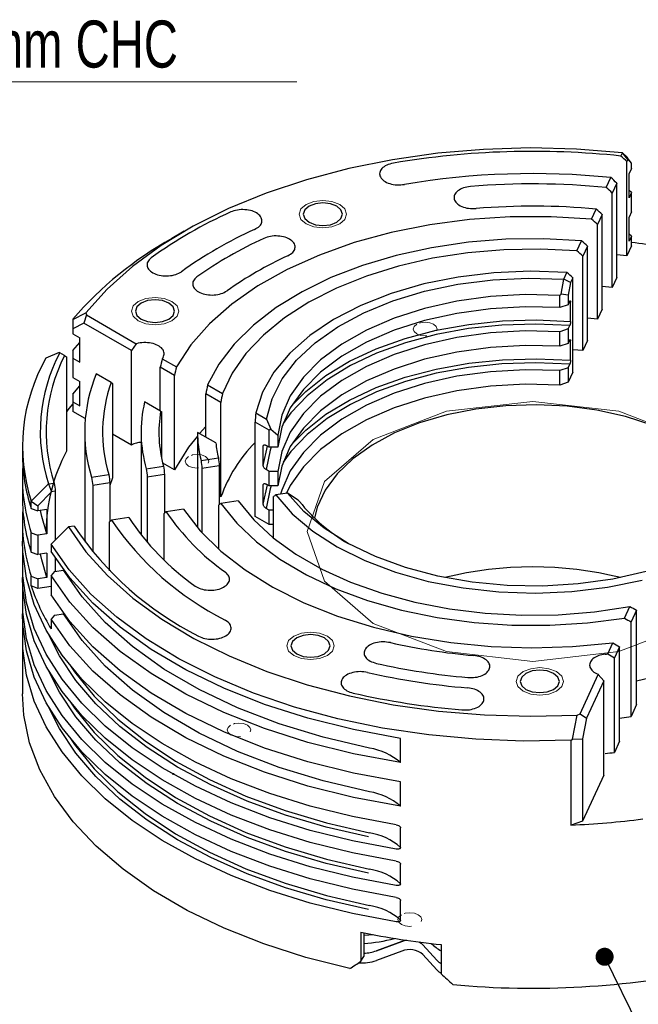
# Model space of a CAD drawing. Header units: millimetres. Extents: x 15 to 415, y 5 to 292.
# Tile 8 of 23: x 123 to 158, y 113 to 168. Entities that reach past the tile are written whole.
import ezdxf

# ---------------------------------------------------------------- set-up
doc = ezdxf.new("R2010")
doc.units = ezdxf.units.MM
doc.linetypes.add('HIDDEN', pattern=[1.905, 1.27, -0.635])
doc.styles.add('SLDTEXTSTYLE0', font='TXT', dxfattribs={"width": 0.75})
doc.dimstyles.new('SLDDIMSTYLE0', dxfattribs={"dimtxt": 0.18, "dimasz": 1.016, "dimexe": 0, "dimexo": 0.0625, "dimgap": 0, "dimtad": 0, "dimtih": 1, "dimtoh": 1, "dimdec": 0, "dimrnd": 1e-09, "dimzin": 0, "dimdsep": 46, "dimtxsty": 'Standard', "dimblk1": 'DOT', "dimblk2": 'DOT', "dimsah": 1, "dimcen": 0.09, "dimadec": 0, "dimazin": 0, "dimtfac": 1.016, "dimtdec": 0, "dimtofl": 0, "dimtmove": 0, "dimatfit": 3, "dimldrblk": 'DOT', "dimfxl": 1, "dimfrac": 2, "dimtolj": 1, "dimtzin": 0, "dimarcsym": 0})

# ---------------------------------------------------------------- blocks, each defined once
blk = doc.blocks.new('_Dot')
at = {"color": 0, "linetype": 'ByBlock', "lineweight": -2}
blk.add_line((-0.5, 0), (-1, 0), dxfattribs=at)
at = {"color": 0, "linetype": 'ByBlock', "const_width": 0.5}
blk.add_lwpolyline([(-0.25, 0, 1), (0.25, 0, 1)], format="xyb", close=True, dxfattribs=at)
blk = doc.blocks.new('SW_NOTE_0_4')
at = {"color": 0, "linetype": 'Continuous', "lineweight": 0}
blk.add_line((24.525, 0), (0, 0), dxfattribs=at)
at = {"color": 0, "linetype": 'Continuous', "lineweight": 0, "insert": (0.445, 3.442), "char_height": 2.6458, "attachment_point": 1, "style": 'SLDTEXTSTYLE0'}
blk.add_mtext('M4x6mm CHC', dxfattribs=at)

msp = doc.modelspace()

# ---------------------------------------------------------------- linework, layer by layer
at = {"color": 7, "linetype": 'Continuous', "lineweight": 25}
for p, q in [((157.2433, 160.6378), (157.329, 160.8223)), ((157.329, 160.8223), (157.3274, 160.8245)), ((157.3274, 160.8245), (157.5875, 160.5669)), ((157.627, 160.4488), (157.329, 160.8223)), ((157.627, 160.4488), (157.5716, 160.3294)), ((157.5875, 160.5669), (157.5921, 160.5613)), ((157.8362, 160.2414), (157.5921, 160.5613)), ((157.8362, 160.2414), (157.627, 160.4488)), ((157.5716, 155.0213), (157.5716, 160.3294)), ((157.8362, 159.9466), (157.7013, 159.656)), ((157.8362, 159.9466), (157.8362, 160.2414)), ((156.4208, 158.8661), (156.6806, 159.4258)), ((157.7013, 158.295), (157.7013, 159.656)), ((157.0094, 159.1186), (156.7499, 158.5596)), ((157.0094, 153.8104), (157.0094, 159.1186)), ((156.7499, 153.2514), (156.7499, 158.5596)), ((157.8362, 158.5855), (157.7013, 158.7024)), ((157.8362, 158.5855), (157.7013, 158.295)), ((157.8362, 157.4967), (157.8362, 158.5855)), ((155.5974, 157.0926), (155.8575, 157.6529)), ((156.1874, 157.3479), (155.9276, 156.7883)), ((156.1874, 152.0397), (156.1874, 157.3479)), ((157.8362, 157.4967), (157.7013, 157.2061)), ((157.7013, 155.845), (157.7013, 157.2061)), ((155.9276, 151.4802), (155.9276, 156.7883)), ((132.7103, 156.4092), (132.0028, 156.0004)), ((157.8362, 156.1356), (157.7013, 156.2525)), ((157.8362, 156.1356), (157.7013, 155.845)), ((157.8362, 155.5912), (157.8362, 156.1356)), ((154.7726, 155.316), (155.0332, 155.8775)), ((155.3644, 155.5753), (155.1043, 155.015)), ((155.3644, 150.2671), (155.3644, 155.5753)), ((157.8362, 155.5912), (157.5716, 155.0213)), ((155.1043, 149.7068), (155.1043, 155.015)), ((157.5716, 155.0213), (157.0094, 155.0817)), ((154.0327, 153.7225), (154.207, 154.0979)), ((157.0094, 153.8104), (156.7499, 153.2514)), ((153.8807, 152.8755), (154.0377, 153.7128)), ((154.0377, 153.7128), (154.0327, 153.7225)), ((154.4136, 153.5272), (154.0377, 153.7128)), ((154.4136, 153.5272), (154.2787, 152.8158)), ((154.5401, 153.7998), (154.4136, 153.5272)), ((154.5401, 148.4916), (154.5401, 153.7998)), ((156.7499, 153.2514), (156.1874, 153.3085)), ((153.8024, 152.8058), (153.8807, 152.8755)), ((153.8024, 152.1252), (153.8024, 152.8058)), ((154.2787, 152.8158), (153.8807, 152.8755)), ((154.2787, 152.8158), (154.2787, 152.284)), ((154.2787, 152.284), (153.8024, 152.1252)), ((154.2787, 152.284), (154.3663, 152.4727)), ((154.4098, 151.3414), (154.4098, 152.4302)), ((126.4516, 151.4601), (127.1718, 151.8257)), ((127.2101, 151.7056), (127.066, 151.2445)), ((127.1718, 151.8257), (127.2101, 151.7056)), ((127.2101, 151.7056), (130.0123, 150.0883)), ((156.1874, 152.0397), (155.9276, 151.4802)), ((126.4516, 151.4806), (126.4516, 151.4601)), ((126.4516, 151.4601), (126.4516, 150.9318)), ((127.066, 151.2445), (126.4516, 150.9318)), ((129.738, 149.7024), (127.066, 151.2445)), ((154.2787, 150.9229), (154.3663, 151.1117)), ((155.9276, 151.4802), (155.3644, 151.5329)), ((126.4516, 150.9318), (126.4516, 150.6464)), ((126.4516, 150.6464), (126.8459, 150.4188)), ((154.2787, 150.9229), (153.8024, 150.7642)), ((153.8024, 149.9475), (153.8024, 150.7642)), ((154.2787, 150.9229), (154.2787, 150.1062)), ((126.4516, 149.7112), (126.8459, 150.1663)), ((126.8459, 149.0577), (126.8459, 150.4188)), ((130.0123, 150.0883), (129.738, 149.7024)), ((154.2787, 150.1062), (153.8024, 149.9475)), ((154.2787, 150.1062), (154.3663, 150.295)), ((154.4098, 149.1637), (154.4098, 150.2525)), ((155.3644, 150.2671), (155.1043, 149.7068)), ((125.6743, 149.5992), (124.9404, 149.2759)), ((125.7143, 149.5761), (125.6743, 149.5992)), ((125.9838, 149.4206), (125.7143, 149.5761)), ((126.4516, 149.7112), (126.4516, 149.2853)), ((129.738, 144.3942), (129.738, 149.7024)), ((155.1043, 149.7068), (154.5401, 149.7537)), ((126.09, 149.3592), (126.09, 144.051)), ((126.4516, 149.2853), (126.8459, 149.0577)), ((126.4516, 149.2853), (126.4516, 148.1964)), ((131.4745, 149.2445), (132.2662, 148.7875)), ((154.2787, 148.7452), (154.3663, 148.9339)), ((128.6037, 147.9085), (127.7631, 148.3937)), ((132.1554, 148.3072), (131.3565, 148.7682)), ((131.3565, 146.3198), (131.3565, 148.7682)), ((132.1554, 142.999), (132.1554, 148.3072)), ((154.2787, 148.7452), (153.8024, 148.5865)), ((153.8024, 147.7698), (153.8024, 148.5865)), ((154.2787, 148.7452), (154.2787, 147.9285)), ((154.5401, 148.4916), (154.2787, 147.9285)), ((126.4516, 148.1964), (126.8459, 147.9688)), ((126.8459, 146.6078), (126.8459, 147.9688)), ((128.6863, 147.8608), (128.6863, 142.5526)), ((134.0195, 147.7756), (134.8519, 147.2952)), ((154.2787, 147.9285), (153.8024, 147.7698)), ((126.4516, 147.2613), (126.8459, 147.7163)), ((126.4516, 147.2613), (126.4516, 146.8354)), ((134.772, 146.797), (133.9281, 147.2841)), ((133.9281, 144.8356), (133.9281, 147.2841)), ((126.4516, 146.8354), (126.8459, 146.6078)), ((126.4516, 146.8354), (126.4516, 146.291)), ((131.3837, 146.3041), (130.4821, 146.8244)), ((134.772, 141.4889), (134.772, 146.797)), ((127.152, 145.8867), (126.4516, 146.291)), ((131.4297, 146.2774), (131.4297, 143.6991)), ((136.7308, 146.2108), (137.3383, 145.8602)), ((137.4805, 145.2338), (136.6852, 145.6928)), ((136.6852, 140.3847), (136.6852, 145.6928)), ((137.3383, 145.8602), (137.5694, 145.2851)), ((127.1173, 145.1243), (127.1173, 139.5439)), ((129.7379, 144.3942), (128.6863, 145.0012)), ((130.284, 145.1243), (130.284, 139.5439)), ((133.4507, 145.1111), (133.4507, 139.7626)), ((134.4818, 144.516), (133.4507, 145.1111)), ((133.9281, 145.4314), (133.5695, 145.0425)), ((137.5694, 145.2851), (137.4805, 145.2338)), ((137.4805, 144.2811), (137.4805, 145.2338)), ((137.5694, 145.2851), (137.9659, 144.9616)), ((137.9659, 144.9616), (137.9659, 144.2811)), ((123.6173, 144.3077), (123.6173, 143.8994)), ((137.1498, 143.247), (137.1498, 144.3358)), ((137.1498, 143.247), (137.3918, 144.3322)), ((137.4805, 144.2811), (137.3072, 144.3811)), ((137.9659, 144.2811), (137.4805, 144.2811)), ((132.1554, 142.999), (131.5039, 143.375)), ((133.6524, 143.5376), (134.6252, 143.6881)), ((130.5762, 143.0619), (131.547, 143.212)), ((131.6025, 142.7492), (130.6331, 142.5993)), ((131.6025, 142.7492), (131.6025, 140.5715)), ((134.6751, 143.2244), (133.7043, 143.0743)), ((133.7043, 143.0743), (133.7043, 139.4755)), ((134.6751, 143.2244), (134.6751, 141.047)), ((137.4805, 142.92), (137.3072, 143.02)), ((137.4805, 142.1034), (137.4805, 142.92)), ((137.9659, 142.92), (137.4805, 142.92)), ((137.9659, 142.92), (137.9659, 142.1034)), ((123.6173, 142.5383), (123.6173, 141.4494)), ((124.1122, 141.2468), (125.0809, 142.2136)), ((125.0809, 142.2136), (125.0847, 142.2127)), ((125.0847, 142.2127), (125.4043, 142.2621)), ((125.0847, 142.2127), (125.2601, 141.7684)), ((127.5044, 142.5869), (128.474, 142.7368)), ((128.5336, 142.2746), (127.565, 142.1249)), ((128.6863, 142.5526), (128.5336, 142.1214)), ((128.5336, 142.2746), (128.5336, 140.0968)), ((130.6331, 142.5993), (130.6331, 138.928)), ((137.4805, 142.1034), (137.3072, 142.2034)), ((125.2601, 141.7684), (124.4795, 140.9897)), ((125.467, 141.8004), (125.2601, 141.7684)), ((125.467, 141.8004), (125.467, 139.0605)), ((127.565, 142.1249), (127.565, 138.3917)), ((137.1498, 141.0693), (137.1498, 142.1581)), ((137.1498, 141.0693), (137.3918, 142.1545)), ((137.9659, 142.1034), (137.4805, 142.1034)), ((138.5078, 141.6993), (137.8574, 141.5987)), ((138.5117, 141.6984), (138.5078, 141.6993)), ((139.1033, 141.2956), (138.5117, 141.6984)), ((124.1131, 141.239), (124.1122, 141.2468)), ((124.1131, 141.239), (124.4795, 140.9897)), ((124.1131, 140.8358), (124.1131, 141.239)), ((134.772, 141.4889), (134.6751, 141.5448)), ((135.7467, 141.2723), (134.774, 141.1219)), ((137.7296, 139.1767), (137.7296, 141.5059)), ((139.1816, 141.2259), (139.1033, 141.2956)), ((124.1131, 140.8358), (124.4795, 140.695)), ((124.4795, 140.9897), (124.4795, 140.695)), ((124.983, 140.7728), (124.4795, 140.695)), ((124.983, 140.7728), (124.983, 139.4117)), ((131.5821, 137.9283), (131.5821, 140.5552)), ((132.6686, 140.7963), (131.6977, 140.6462)), ((134.6533, 138.5399), (134.6533, 141.0302)), ((137.4805, 140.7423), (137.3072, 140.8423)), ((137.4805, 139.9256), (137.4805, 140.7423)), ((137.7296, 140.7423), (137.4805, 140.7423)), ((123.6173, 140.0884), (123.6173, 138.9995)), ((128.514, 137.3362), (128.514, 140.0808)), ((129.5956, 140.3211), (128.6259, 140.1711)), ((137.4805, 139.9256), (136.6852, 140.3847)), ((124.1131, 139.4748), (124.4795, 139.3339)), ((124.1131, 138.3859), (124.1131, 139.4748)), ((126.2037, 139.795), (125.2347, 138.8289)), ((126.2062, 139.7969), (126.2037, 139.795)), ((126.5259, 139.8464), (126.2062, 139.7969)), ((137.7296, 139.9256), (137.4805, 139.9256)), ((124.983, 139.4117), (124.4795, 139.3339)), ((124.4795, 139.3339), (124.4795, 138.245)), ((124.1131, 138.3859), (124.4795, 138.245)), ((124.983, 138.3229), (124.4795, 138.245)), ((124.983, 138.3229), (124.983, 136.9618)), ((125.2347, 138.8289), (125.2332, 138.8263)), ((125.2332, 138.8263), (125.2332, 138.4231)), ((125.467, 138.0527), (125.467, 137.2957)), ((123.6173, 137.6385), (123.6173, 136.9579)), ((125.4285, 137.2898), (125.2332, 137.062)), ((125.4285, 137.2898), (125.932, 137.3676)), ((125.932, 137.3676), (125.932, 137.3864)), ((124.1131, 136.4804), (124.1131, 137.0248)), ((124.1131, 137.0248), (124.4795, 136.884)), ((124.983, 136.9618), (124.4795, 136.884)), ((124.4795, 136.884), (124.4795, 136.3395)), ((125.2332, 137.062), (125.2332, 135.9732)), ((124.4795, 136.3395), (124.1131, 136.4804)), ((125.2332, 136.4561), (124.4795, 136.3395)), ((123.6173, 135.5968), (123.6173, 134.9163)), ((157.4379, 134.6697), (157.7426, 135.3259)), ((158.1216, 135.1267), (157.8127, 134.4615)), ((158.1216, 129.8186), (158.1216, 135.1267)), ((125.4285, 134.8399), (125.2332, 134.6121)), ((125.2332, 134.6121), (125.2332, 134.0677)), ((125.4285, 134.8399), (125.932, 134.9177)), ((125.932, 134.9177), (125.932, 134.9365)), ((157.8127, 129.1533), (157.8127, 134.4615)), ((123.6173, 133.5552), (123.6173, 130.4248)), ((156.5064, 132.6632), (156.7962, 133.2874)), ((157.1639, 133.0638), (156.8715, 132.434)), ((157.1639, 127.7557), (157.1639, 133.0638)), ((156.8715, 127.1259), (156.8715, 132.434)), ((154.9455, 129.3012), (155.9712, 131.5105)), ((156.279, 131.158), (155.301, 129.0514)), ((155.9712, 131.5105), (156.279, 131.158)), ((156.279, 125.8498), (156.279, 131.158)), ((158.1216, 131.1531), (158.8219, 131.327)), ((158.1216, 129.8186), (157.8127, 129.1533)), ((154.5162, 127.8683), (154.7845, 129.222)), ((154.7845, 129.222), (154.9455, 129.3012)), ((154.9455, 129.3012), (155.301, 129.0514)), ((155.301, 129.0514), (155.0761, 127.8997)), ((157.1639, 129.0456), (157.8127, 129.1533)), ((144.8645, 126.5572), (144.8645, 127.9183)), ((154.437, 127.8096), (154.5162, 127.8683)), ((154.437, 123.0458), (154.437, 127.8096)), ((154.5162, 127.8683), (155.0761, 127.8997)), ((155.0761, 127.8997), (155.0761, 123.2588)), ((157.1639, 127.7557), (156.8715, 127.1259)), ((156.279, 125.8498), (155.0761, 123.2588)), ((144.8645, 124.1073), (144.8645, 125.4684)), ((144.8645, 121.7935), (144.8645, 122.8823)), ((155.0761, 123.2588), (154.437, 123.0458)), ((144.8645, 119.7519), (144.8645, 120.8407)), ((144.8645, 117.7103), (144.8645, 118.7991)), ((142.6353, 117.023), (142.6353, 115.3897)), ((142.8036, 116.9886), (142.8036, 115.6614)), ((143.3563, 116.8805), (142.8036, 116.8349)), ((143.5023, 115.9813), (144.9339, 116.5085)), ((144.9339, 116.5085), (143.5023, 115.9813)), ((146.1216, 116.3249), (146.9047, 115.4552)), ((146.9047, 115.4552), (146.1216, 116.3249)), ((147.143, 116.3259), (147.143, 114.6926)), ((142.6353, 115.3897), (142.8036, 115.6614)), ((144.9339, 115.9641), (143.5023, 115.4369)), ((146.9047, 114.9108), (146.1216, 115.7804))]:
    msp.add_line(p, q, dxfattribs=at)
at = {"color": 7, "linetype": 'Continuous', "lineweight": 25, "flags": 128}
for points in [[(157.3274, 160.8245), (154.7419, 161.0289), (152.1346, 161.0918), (149.5286, 161.0126), (146.9471, 160.7921), (144.4131, 160.4322), (141.9491, 159.9361), (139.577, 159.3082), (137.3181, 158.5542), (135.1922, 157.6806), (133.2185, 156.6953), (131.4143, 155.6071), (129.7959, 154.4256), (128.3775, 153.1614), (127.1718, 151.8257)], [(139.7211, 156.9185), (140.0779, 156.7809), (140.4989, 156.7326), (140.9198, 156.7809), (141.2767, 156.9185), (141.5152, 157.1245), (141.5989, 157.3674), (141.5152, 157.6104), (141.2767, 157.8163), (140.9198, 157.954), (140.4989, 158.0023), (140.0779, 157.954), (139.7211, 157.8163), (139.4826, 157.6104), (139.3989, 157.3674), (139.4826, 157.1245), (139.7211, 156.9185)], [(155.5974, 157.0926), (153.3135, 157.2298), (151.0173, 157.2223), (148.7362, 157.0702), (146.4976, 156.7752), (144.3281, 156.3409), (142.2538, 155.7725), (140.2994, 155.0768), (138.4882, 154.2621), (136.8421, 153.3382), (135.3805, 152.316), (134.1211, 151.2079), (133.0788, 150.027), (132.2662, 148.7875)], [(155.0332, 155.8775), (152.9121, 155.9879), (150.7829, 155.9593), (148.6729, 155.7922), (146.609, 155.4887), (144.6178, 155.0526), (142.7246, 154.4896), (140.9536, 153.8068), (139.3275, 153.013), (137.8672, 152.1183), (136.5912, 151.1341), (135.5158, 150.0731), (134.655, 148.9488), (134.0195, 147.7756)], [(154.7726, 155.316), (152.7253, 155.4136), (150.6723, 155.3746), (148.6406, 155.1997), (146.6572, 154.891), (144.7485, 154.4528), (142.9398, 153.8907), (141.255, 153.2124), (139.7166, 152.4267), (138.345, 151.5442), (137.1583, 150.5765), (136.1723, 149.5364), (135.4001, 148.4378), (134.8519, 147.2952)], [(154.207, 154.0979), (152.1577, 154.166), (150.1106, 154.0788), (148.1008, 153.838), (146.1627, 153.4475), (144.3298, 152.9142), (142.6334, 152.2471), (141.1027, 151.4578), (139.764, 150.5597), (138.6402, 149.5683), (137.7506, 148.5007), (137.1105, 147.375), (136.7308, 146.2108)], [(137.3383, 145.8602), (137.6411, 147.0022), (138.2047, 148.1107), (139.019, 149.166), (140.0696, 150.1494), (141.3376, 151.0433), (142.8006, 151.8318), (144.4325, 152.5008), (146.2042, 153.0385), (148.0841, 153.4352), (150.0388, 153.684), (152.0336, 153.7803), (154.0327, 153.7225)], [(153.8024, 152.8058), (151.8574, 152.8487), (149.9203, 152.7391), (148.0268, 152.479), (146.2118, 152.0733), (144.5088, 151.5294), (142.9492, 150.8574), (141.5616, 150.0696), (140.3718, 149.1806), (139.4017, 148.2068), (138.6691, 147.166), (138.1875, 146.0776), (137.9659, 144.9616)], [(130.293, 151.4771), (130.6499, 151.3395), (131.0708, 151.2912), (131.4918, 151.3395), (131.8486, 151.4771), (132.0871, 151.6831), (132.1708, 151.9261), (132.0871, 152.169), (131.8486, 152.375), (131.4918, 152.5126), (131.0708, 152.5609), (130.6499, 152.5126), (130.293, 152.375), (130.0545, 152.169), (129.9708, 151.9261), (130.0545, 151.6831), (130.293, 151.4771)], [(153.8024, 152.1252), (151.8574, 152.1681), (149.9203, 152.0585), (148.0268, 151.7985), (146.2118, 151.3928), (144.5088, 150.8489), (142.9492, 150.1769), (141.5616, 149.3891), (140.3718, 148.5001), (139.4017, 147.5262), (138.6691, 146.4855), (138.1875, 145.3971), (137.9659, 144.2811)], [(154.3663, 151.1117), (152.4641, 151.1949), (150.5591, 151.138), (148.6819, 150.9421), (146.8629, 150.6103), (145.1317, 150.148), (143.5161, 149.5625), (142.0423, 148.8635), (140.7342, 148.0621), (139.6129, 147.1714), (138.6965, 146.2058), (138.2611, 145.6118)], [(138.7536, 146.6293), (139.5308, 147.4121), (140.6694, 148.3036), (141.994, 149.105), (143.4834, 149.8034), (145.1136, 150.3877), (146.8586, 150.8486), (148.6904, 151.1785), (150.5798, 151.3723), (152.4965, 151.4269), (154.4098, 151.3414)], [(153.8024, 150.7642), (151.8574, 150.8071), (149.9203, 150.6975), (148.0268, 150.4374), (146.2118, 150.0317), (144.5088, 149.4878), (142.9492, 148.8158), (141.5616, 148.028), (140.3718, 147.139), (139.4017, 146.1652), (138.6691, 145.1244), (138.1875, 144.036), (137.9659, 142.92)], [(153.8024, 149.9475), (151.8574, 149.9904), (149.9203, 149.8808), (148.0268, 149.6208), (146.2118, 149.2151), (144.5088, 148.6712), (142.9492, 147.9992), (141.5616, 147.2114), (140.3718, 146.3224), (139.4017, 145.3485), (138.6691, 144.3078), (138.1875, 143.2194), (137.9659, 142.1034)], [(154.3663, 148.9339), (152.4641, 149.0171), (150.5591, 148.9603), (148.6819, 148.7644), (146.8629, 148.4326), (145.1317, 147.9702), (143.5161, 147.3848), (142.0423, 146.6857), (140.7342, 145.8844), (139.6129, 144.9937), (138.6965, 144.0281), (138.2611, 143.4341)], [(138.7536, 144.4516), (139.5308, 145.2343), (140.6694, 146.1259), (141.994, 146.9272), (143.4834, 147.6257), (145.1136, 148.21), (146.8586, 148.6708), (148.6904, 149.0008), (150.5798, 149.1946), (152.4965, 149.2492), (154.4098, 149.1637)], [(153.8024, 148.5865), (151.8574, 148.6293), (149.9203, 148.5197), (148.0268, 148.2597), (146.2118, 147.854), (144.5088, 147.3101), (142.9492, 146.6381), (141.5616, 145.8503), (140.3718, 144.9613), (139.4017, 143.9875), (138.6691, 142.9467), (138.1875, 141.8583), (138.1231, 141.6398)], [(153.8024, 147.7698), (151.8574, 147.8127), (149.9203, 147.7031), (148.0268, 147.4431), (146.2118, 147.0374), (144.5088, 146.4935), (142.9492, 145.8215), (141.5616, 145.0337), (140.3718, 144.1447), (139.4017, 143.1708), (138.6691, 142.1301), (138.4267, 141.6582)], [(126.4516, 146.7169), (126.2345, 146.4505), (126.09, 146.2659)], [(164.5479, 140.2981), (164.4655, 140.6575), (164.0784, 141.6251), (163.4618, 142.5522), (162.6276, 143.4208), (161.5921, 144.2139), (160.3754, 144.9161), (159.0012, 145.5137), (157.4963, 145.9952), (155.8899, 146.351), (154.2134, 146.5744), (152.4993, 146.661), (150.781, 146.609), (149.0919, 146.4195), (147.465, 146.0962), (145.9319, 145.6454), (144.5224, 145.0758), (143.264, 144.3985), (142.1811, 143.6267), (141.2949, 142.7755), (140.6226, 141.8614), (140.1773, 140.9022), (140.0201, 140.2981)], [(133.4507, 144.9057), (132.9506, 144.2759), (132.1554, 142.999)], [(137.5911, 144.2811), (137.5343, 144.1132), (137.3072, 143.02)], [(137.5911, 142.1034), (137.5343, 141.9354), (137.3072, 140.8423)], [(158.6527, 137.2862), (156.7877, 136.8666), (154.8425, 136.594), (152.8518, 136.4734), (150.8509, 136.5068), (148.8756, 136.6936), (146.961, 137.0306), (145.1411, 137.5117), (143.4485, 138.1284), (141.9132, 138.8697), (140.5625, 139.7223), (139.4207, 140.6712), (138.5078, 141.6993)], [(134.774, 141.1219), (135.6689, 140.0065), (136.7763, 138.9565), (138.0821, 137.9855), (139.5694, 137.1057), (141.2194, 136.3284), (143.0108, 135.6637), (144.9209, 135.1199), (146.9251, 134.7041), (148.9978, 134.4215), (151.1126, 134.2758), (153.2423, 134.2688), (155.3598, 134.4007), (157.4379, 134.6697)], [(135.7467, 141.2723), (136.6239, 140.2003), (137.709, 139.1936), (138.9874, 138.2656), (140.4422, 137.4286), (142.0542, 136.6937), (143.8019, 136.0707), (145.6621, 135.5678), (147.6102, 135.1917), (149.6203, 134.9474), (151.6658, 134.8381), (153.7194, 134.8653), (155.754, 135.0286), (157.7426, 135.3259)], [(137.8574, 141.5987), (138.7799, 140.5404), (139.9342, 139.5608), (141.3005, 138.6766), (142.8554, 137.9032), (144.5722, 137.2537), (146.4213, 136.7394), (148.3711, 136.369), (150.388, 136.1488), (152.4375, 136.0828), (154.4844, 136.172), (156.4935, 136.4149), (158.4304, 136.8073)], [(124.983, 139.4117), (124.7001, 140.3927), (124.6299, 140.7182)], [(132.6686, 140.7963), (133.6046, 139.5861), (134.764, 138.4422), (136.1328, 137.3781), (137.6947, 136.4067), (139.4311, 135.5395), (141.3211, 134.7869), (143.3423, 134.1579), (145.4703, 133.66), (147.6798, 133.2992), (149.9443, 133.0797), (152.2369, 133.0043), (154.5299, 133.0738), (156.7962, 133.2874)], [(126.2037, 139.795), (127.1898, 138.4006), (128.399, 137.0659), (129.8208, 135.803), (131.4425, 134.6229), (133.2495, 133.5363), (135.2259, 132.5528), (137.3541, 131.6812), (139.6151, 130.9291), (141.9888, 130.3033), (144.4541, 129.8095), (146.9891, 129.4518), (149.5711, 129.2336), (152.1774, 129.1568), (154.7845, 129.222)], [(127.1173, 139.5439), (127.1266, 139.1505), (127.1392, 138.9392)], [(130.284, 139.5439), (130.2857, 139.3842), (130.2866, 139.3488)], [(144.6228, 123.0565), (142.1626, 123.5202), (139.785, 124.1101), (137.5093, 124.8214), (135.354, 125.6482), (133.3366, 126.5839), (131.4737, 127.6207), (129.7804, 128.7503), (128.2705, 129.9634), (126.9564, 131.2501), (125.8486, 132.6), (124.9563, 134.0021), (124.2868, 135.4449), (123.8454, 136.9167), (123.6358, 138.4054), (123.6173, 138.9995)], [(144.6228, 121.6954), (142.1626, 122.1592), (139.785, 122.7491), (137.5093, 123.4603), (135.354, 124.2872), (133.3366, 125.2228), (131.4737, 126.2596), (129.7804, 127.3892), (128.2705, 128.6023), (126.9564, 129.889), (125.8486, 131.239), (124.9563, 132.641), (124.2868, 134.0838), (123.8454, 135.5556), (123.6358, 137.0444), (123.6416, 138.319)], [(144.8645, 127.9183), (142.2133, 128.4091), (139.6571, 129.046), (137.22, 129.823), (134.9249, 130.7329), (132.7937, 131.7669), (130.8463, 132.9154), (129.1011, 134.1675), (127.5747, 135.5114), (126.2813, 136.9344), (125.2332, 138.4231)], [(154.437, 127.8096), (151.7598, 127.7656), (149.0873, 127.8661), (146.4426, 128.11), (143.8489, 128.4953), (141.3289, 129.0187), (138.9044, 129.6754), (136.5968, 130.46), (134.426, 131.3653), (132.4112, 132.3837), (130.5698, 133.5061), (128.9179, 134.7228), (127.47, 136.0232), (126.2387, 137.3959), (125.2347, 138.8289)], [(124.983, 136.9618), (124.7001, 137.9427), (124.6299, 138.2683)], [(143.1181, 127.3705), (140.5191, 127.98), (138.0397, 128.7375), (135.705, 129.6351), (133.5387, 130.6639), (131.5628, 131.8132), (129.7975, 133.0715), (128.2605, 134.426), (126.9677, 135.8629), (125.932, 137.3676)], [(144.6228, 121.0149), (142.1626, 121.4786), (139.785, 122.0685), (137.5093, 122.7798), (135.354, 123.6066), (133.3366, 124.5423), (131.4737, 125.5791), (129.7804, 126.7087), (128.2705, 127.9218), (126.9564, 129.2085), (125.8486, 130.5584), (124.9563, 131.9605), (124.2868, 133.4033), (123.8454, 134.8751), (123.6358, 136.3638), (123.6173, 136.9579)], [(144.8645, 126.5572), (142.2133, 127.048), (139.6571, 127.6849), (137.22, 128.462), (134.9249, 129.3718), (132.7937, 130.4058), (130.8463, 131.5543), (129.1011, 132.8064), (127.5747, 134.1503), (126.2813, 135.5733), (125.2332, 137.062)], [(144.6228, 119.6538), (142.1626, 120.1176), (139.785, 120.7075), (137.5093, 121.4187), (135.354, 122.2456), (133.3366, 123.1812), (131.4737, 124.218), (129.7804, 125.3476), (128.2705, 126.5607), (126.9564, 127.8474), (125.8486, 129.1974), (124.9563, 130.5994), (124.2868, 132.0422), (123.8454, 133.514), (123.6358, 135.0028), (123.6416, 136.2774)], [(144.8645, 125.4684), (142.2133, 125.9592), (139.6571, 126.5961), (137.22, 127.3731), (134.9249, 128.2829), (132.7937, 129.317), (130.8463, 130.4654), (129.1011, 131.7175), (127.5747, 133.0614), (126.2813, 134.4845), (125.2332, 135.9732)], [(144.6228, 118.9733), (142.1626, 119.437), (139.785, 120.0269), (137.5093, 120.7382), (135.354, 121.565), (133.3366, 122.5007), (131.4737, 123.5375), (129.7804, 124.6671), (128.2705, 125.8802), (126.9564, 127.1669), (125.8486, 128.5168), (124.9563, 129.9189), (124.2868, 131.3617), (123.8454, 132.8335), (123.6358, 134.3222), (123.6173, 134.9163)], [(144.8645, 124.1073), (142.2133, 124.5981), (139.6571, 125.235), (137.22, 126.012), (134.9249, 126.9219), (132.7937, 127.9559), (130.8463, 129.1044), (129.1011, 130.3565), (127.5747, 131.7004), (126.2813, 133.1234), (125.2332, 134.6121)], [(143.1181, 124.9205), (140.5191, 125.5301), (138.0397, 126.2876), (135.705, 127.1852), (133.5387, 128.2139), (131.5628, 129.3633), (129.7975, 130.6216), (128.2605, 131.9761), (126.9677, 133.413), (125.932, 134.9177)], [(144.6228, 117.6122), (142.1626, 118.076), (139.785, 118.6659), (137.5093, 119.3771), (135.354, 120.2039), (133.3366, 121.1396), (131.4737, 122.1764), (129.7804, 123.306), (128.2705, 124.5191), (126.9564, 125.8058), (125.8486, 127.1558), (124.9563, 128.5578), (124.2868, 130.0006), (123.8454, 131.4724), (123.6358, 132.9611), (123.6416, 134.2358)], [(143.0632, 122.3798), (140.6849, 122.9302), (138.4038, 123.6037), (136.239, 124.3948), (134.2085, 125.2968), (132.3293, 126.3021), (130.6173, 127.4024), (129.0867, 128.5884), (127.7504, 129.8501), (126.6195, 131.1771), (125.7036, 132.5583), (125.1299, 133.6963)], [(139.0276, 132.6634), (139.3844, 132.5258), (139.8054, 132.4775), (140.2263, 132.5258), (140.5832, 132.6634), (140.8217, 132.8694), (140.9054, 133.1123), (140.8217, 133.3553), (140.5832, 133.5612), (140.2263, 133.6989), (139.8054, 133.7472), (139.3844, 133.6989), (139.0276, 133.5612), (138.7891, 133.3553), (138.7054, 133.1123), (138.7891, 132.8694), (139.0276, 132.6634)], [(126.3209, 131.9855), (126.5485, 131.6563), (127.6549, 130.2916), (128.9781, 128.9927), (130.5062, 127.7711), (132.226, 126.6374), (134.1222, 125.6018), (136.1783, 124.6732), (138.376, 123.86), (140.696, 123.1691), (143.1181, 122.6067)], [(151.9066, 130.6717), (152.2634, 130.5341), (152.6844, 130.4858), (153.1054, 130.5341), (153.4622, 130.6717), (153.7007, 130.8777), (153.7844, 131.1206), (153.7007, 131.3636), (153.4622, 131.5696), (153.1054, 131.7072), (152.6844, 131.7555), (152.2634, 131.7072), (151.9066, 131.5696), (151.6681, 131.3636), (151.5844, 131.1206), (151.6681, 130.8777), (151.9066, 130.6717)], [(143.0632, 120.3382), (140.6849, 120.8886), (138.4038, 121.5621), (136.239, 122.3532), (134.2085, 123.2552), (132.3293, 124.2605), (130.6173, 125.3608), (129.0867, 126.5468), (127.7504, 127.8085), (126.6195, 129.1355), (125.7036, 130.5166), (125.1299, 131.6547)], [(142.0102, 114.979), (139.5373, 115.6055), (137.1775, 116.3636), (134.9518, 117.2465), (132.8799, 118.2463), (130.9803, 119.3543), (129.2697, 120.5605), (127.7635, 121.8542), (126.4748, 123.224), (125.4152, 124.6578), (124.5941, 126.1427), (124.0188, 127.6656), (123.6943, 129.213), (123.6173, 130.4248)], [(143.0632, 118.2966), (140.6849, 118.847), (138.4038, 119.5205), (136.239, 120.3116), (134.2085, 121.2136), (132.3293, 122.2189), (130.6173, 123.3192), (129.0867, 124.5052), (127.7504, 125.7669), (126.6195, 127.0939), (125.7036, 128.475), (125.1299, 129.6131)], [(126.3209, 129.9439), (126.5485, 129.6147), (127.6549, 128.25), (128.9781, 126.9511), (130.5062, 125.7295), (132.226, 124.5958), (134.1222, 123.5602), (136.1783, 122.6316), (138.376, 121.8184), (140.696, 121.1275), (143.1181, 120.5651)], [(126.3209, 127.9023), (126.5485, 127.5731), (127.6549, 126.2084), (128.9781, 124.9095), (130.5062, 123.6879), (132.226, 122.5542), (134.1222, 121.5186), (136.1783, 120.59), (138.376, 119.7768), (140.696, 119.0859), (143.1181, 118.5235)], [(145.1942, 116.5716), (145.0882, 116.5531), (144.9339, 116.5085)], [(144.9339, 116.5085), (145.0882, 116.5531), (145.1942, 116.5716)], [(146.1216, 116.3249), (146.0266, 116.408), (145.9199, 116.4705)], [(145.9199, 116.4705), (146.0266, 116.408), (146.1216, 116.3249)]]:
    msp.add_lwpolyline(points, dxfattribs=at)
at = {"color": 7, "linetype": 'Continuous', "lineweight": 0, "flags": 128}
for points in [[(141.4417, 156.8233), (141.0091, 156.6565), (140.4989, 156.5979), (139.9886, 156.6565), (139.5561, 156.8233), (139.2671, 157.0729), (139.1656, 157.3674), (139.2671, 157.6619), (139.5561, 157.9116), (139.9886, 158.0784), (140.4989, 158.137), (141.0091, 158.0784), (141.4417, 157.9116), (141.7307, 157.6619), (141.8322, 157.3674), (141.7307, 157.0729), (141.4417, 156.8233)], [(132.0136, 151.3819), (131.581, 151.2151), (131.0708, 151.1565), (130.5606, 151.2151), (130.128, 151.3819), (129.839, 151.6316), (129.7375, 151.9261), (129.839, 152.2205), (130.128, 152.4702), (130.5606, 152.637), (131.0708, 152.6956), (131.581, 152.637), (132.0136, 152.4702), (132.3026, 152.2205), (132.4041, 151.9261), (132.3026, 151.6316), (132.0136, 151.3819)], [(161.2407, 134.3746), (157.1313, 132.7899), (152.284, 132.2334), (147.4367, 132.7899), (143.3273, 134.3746), (140.5815, 136.7463), (139.6173, 139.5439), (140.5815, 142.3416), (143.3273, 144.7133), (147.4367, 146.298), (152.284, 146.8545), (157.1313, 146.298), (161.2407, 144.7133), (163.9865, 142.3416), (164.9507, 139.5439), (163.9865, 136.7463), (161.2407, 134.3746)], [(140.7482, 132.5682), (140.3156, 132.4014), (139.8054, 132.3428), (139.2951, 132.4014), (138.8626, 132.5682), (138.5736, 132.8178), (138.4721, 133.1123), (138.5736, 133.4068), (138.8626, 133.6565), (139.2951, 133.8233), (139.8054, 133.8818), (140.3156, 133.8233), (140.7482, 133.6565), (141.0372, 133.4068), (141.1387, 133.1123), (141.0372, 132.8178), (140.7482, 132.5682)], [(153.6272, 130.5765), (153.1946, 130.4097), (152.6844, 130.3511), (152.1742, 130.4097), (151.7416, 130.5765), (151.4526, 130.8262), (151.3511, 131.1206), (151.4526, 131.4151), (151.7416, 131.6648), (152.1742, 131.8316), (152.6844, 131.8902), (153.1946, 131.8316), (153.6272, 131.6648), (153.9162, 131.4151), (154.0177, 131.1206), (153.9162, 130.8262), (153.6272, 130.5765)]]:
    msp.add_lwpolyline(points, dxfattribs=at)
at = {"color": 7, "linetype": 'HIDDEN', "lineweight": 0, "flags": 128}
for points in [[(145.7735, 151.1906), (145.629, 151.0658), (145.5782, 150.9185), (145.629, 150.7713), (145.7735, 150.6465), (145.9898, 150.563), (146.2449, 150.5338), (146.5, 150.563), (146.7163, 150.6465), (146.8608, 150.7713), (146.9116, 150.9185), (146.8608, 151.0658), (146.7163, 151.1906), (146.5, 151.274), (146.2449, 151.3033), (145.9898, 151.274), (145.7735, 151.1906)], [(132.9564, 143.7573), (132.8119, 143.6325), (132.7612, 143.4852), (132.8119, 143.338), (132.9564, 143.2132), (133.1727, 143.1298), (133.4278, 143.1005), (133.6829, 143.1298), (133.8992, 143.2132), (134.0437, 143.338), (134.0945, 143.4852), (134.0437, 143.6325), (133.8992, 143.7573), (133.6829, 143.8407), (133.4278, 143.87), (133.1727, 143.8407), (132.9564, 143.7573)], [(135.3134, 128.6603), (135.1689, 128.5355), (135.1182, 128.3883), (135.1689, 128.241), (135.3134, 128.1162), (135.5297, 128.0328), (135.7848, 128.0035), (136.04, 128.0328), (136.2563, 128.1162), (136.4008, 128.241), (136.4515, 128.3883), (136.4008, 128.5355), (136.2563, 128.6603), (136.04, 128.7437), (135.7848, 128.773), (135.5297, 128.7437), (135.3134, 128.6603)], [(144.9108, 118.0084), (144.7662, 117.8836), (144.7155, 117.7364), (144.7662, 117.5891), (144.9108, 117.4643), (145.127, 117.3809), (145.3822, 117.3516), (145.6373, 117.3809), (145.8536, 117.4643), (145.9981, 117.5891), (146.0488, 117.7364), (145.9981, 117.8836), (145.8536, 118.0084), (145.6373, 118.0919), (145.3822, 118.1211), (145.127, 118.0919), (144.9108, 118.0084)]]:
    msp.add_lwpolyline(points, dxfattribs=at)
at = {"color": 7, "linetype": 'Continuous', "lineweight": 25}
for centre, radius, start, end in [((152.2925, 114.1892), 46.7117, 83.91607, 99.65372), ((152.2917, 116.6443), 43.006, 84.14257, 99.65413), ((152.2829, 117.4111), 41.661, 84.29986, 94.80773), ((152.2834, 119.8817), 37.9399, 84.59441, 94.80648), ((145.8824, 134.0324), 25.7293, 114.23993, 125.74244), ((146.3898, 134.9116), 23.6898, 114.23993, 125.74244), ((142.1585, 137.8582), 20.7913, 119.23924, 139.06523), ((146.6204, 135.3111), 22.7521, 114.52198, 125.4604), ((152.4931, 108.8508), 47.2279, 81.50557, 83.50402), ((147.1281, 136.1909), 20.7123, 114.52198, 125.4604), ((134.1913, 145.1383), 9.5683, 152.36703, 197.79811), ((134.3924, 145.1372), 9.4367, 153.00526, 197.73824), ((133.601, 144.3254), 9.9757, 150.24701, 197.97525), ((139.9094, 144.2307), 9.8125, 148.73711, 149.27232), ((135.7146, 145.1301), 8.5951, 157.68511, 197.21126), ((136.3353, 145.1272), 8.2166, 160.21417, 196.91279), ((137.7112, 145.1227), 7.4267, 166.75381, 196.11036), ((138.3653, 145.1225), 7.0808, 170.39417, 195.65271), ((139.8457, 145.1313), 6.395, 180.18071, 194.43051), ((140.5724, 145.1439), 6.1228, 185.88578, 193.75489), ((142.5529, 138.7206), 8.2587, 135.27439, 160.41556), ((133.418, 143.9134), 9.8007, 180.08194, 198.30131), ((134.6998, 139.4771), 9.7493, 152.02055, 179.60699), ((133.3775, 142.5431), 9.7593, 176.02961, 198.32454), ((133.418, 141.4635), 9.8007, 180.08194, 198.30131), ((146.9749, 147.4991), 10.0044, 218.83245, 239.60409), ((133.3775, 140.0932), 9.7593, 176.02961, 198.32454), ((142.6874, 148.0867), 13.2716, 214.0997, 234.71574), ((142.6821, 149.7306), 16.9988, 214.21919, 243.14594), ((141.6681, 148.297), 14.4693, 213.4515, 234.76948), ((141.7908, 150.0408), 18.3561, 213.73621, 243.20401), ((152.284, 116.9617), 20.5868, 76.13565, 103.86435), ((135.0847, 140.1078), 11.5557, 198.29464, 211.51309), ((152.0395, 167.9496), 35.5104, 257.39302, 265.02518), ((152.3826, 169.1999), 36.7687, 276.21769, 276.43954), ((152.0154, 170.1975), 39.0077, 257.39302, 265.02518), ((152.0055, 171.2247), 40.6118, 257.19621, 265.22199), ((151.9815, 173.4718), 44.1082, 257.19621, 265.22199), ((142.5315, 123.8288), 3.5899, 49.46625, 80.59539), ((152.3961, 163.4987), 36.6471, 276.21712, 277.01446), ((142.5315, 121.3789), 3.5899, 49.46625, 80.59539), ((152.3403, 171.5699), 48.5693, 272.47416, 277.25066), ((142.5315, 119.0651), 3.5899, 49.46625, 80.59539), ((142.5315, 117.0235), 3.5899, 49.46625, 80.59539), ((142.5315, 114.9818), 3.5899, 49.46625, 80.59539), ((151.9596, 162.3946), 46.3198, 258.38692, 264.03127), ((142.477, 123.8394), 7.4472, 272.51372, 285.88808), ((148.9799, 119.0386), 3.5711, 227.93048, 239.04319), ((142.7208, 118.1736), 2.3274, 272.03826, 289.62029), ((142.7174, 118.1916), 2.3455, 272.10671, 289.55184), ((145.372, 114.8647), 1.1834, 50.69369, 111.72451), ((142.7012, 117.7134), 2.4134, 265.47778, 289.3872), ((147.7118, 116.2038), 1.1008, 222.84651, 238.88862), ((147.7118, 116.2038), 1.1008, 222.84651, 238.88862), ((147.7118, 115.6593), 1.1008, 222.84651, 238.88862), ((152.2767, 162.443), 48.5662, 264.71139, 281.83639)]:
    msp.add_arc(centre, radius, start, end, dxfattribs=at)
for centre, major_axis, ratio, start_param, end_param in [((152.284, 143.3549), (-24.651, 28.7562), 0.4106428, 4.964443, 4.976671), ((152.284, 143.3549), (-22.6969, 26.4767), 0.4106428, 4.9702317, 4.9835189), ((152.284, 143.3549), (-21.7951, 25.4247), 0.4106428, 4.9732545, 4.9870952), ((152.284, 143.3549), (-19.841, 23.1452), 0.4106428, 4.9807496, 4.9959642), ((152.284, 143.3549), (-18.9392, 22.0931), 0.4106428, 4.9847323, 5.000678), ((152.284, 143.3549), (-16.9851, 19.8137), 0.4106428, 4.994819, 5.012619), ((152.284, 143.3549), (-16.0833, 18.7616), 0.4106428, 5.0003052, 5.0191157), ((152.284, 143.3549), (-14.1292, 16.4822), 0.4106428, 5.0146095, 5.036062), ((152.284, 134.2358), (27.3333, -15.7837), 0.0002307, 3.4175506, 3.4314669), ((152.284, 153.0185), (15.5584, 26.9432), 0.577299, 2.0258534, 2.0427914), ((152.284, 153.0185), (14.8512, 25.7185), 0.577299, 2.0492823, 2.0672469), ((152.284, 134.2358), (24.1667, -13.9551), 0.0002307, 3.3426939, 3.3591432), ((152.284, 153.0185), (13.319, 23.065), 0.577299, 2.1099252, 2.1306784), ((152.284, 153.0185), (12.6118, 21.8403), 0.577299, 2.1438114, 2.166218), ((152.284, 134.2358), (21, -12.1265), 0.0002307, 3.2392182, 3.2595946), ((152.284, 153.0185), (11.0795, 19.1868), 0.577299, 2.2358814, 2.2632146), ((152.284, 143.3549), (-5.6811, 25.728), 0.6979178, 1.4108708, 1.4286708), ((152.284, 143.3549), (-5.3795, 24.3619), 0.6979178, 1.4043741, 1.4231846), ((152.284, 143.3549), (-6.6364, 30.054), 0.6979178, 1.4275256, 1.4427402), ((152.284, 143.3549), (-6.3347, 28.6879), 0.6979178, 1.4228118, 1.4387574), ((152.284, 143.3549), (-8.2452, 37.3398), 0.6979178, 1.4468188, 1.4590467), ((152.284, 143.3549), (-7.5916, 34.3799), 0.6979178, 1.4399709, 1.453258), ((152.284, 143.3549), (-7.2899, 33.0138), 0.6979178, 1.4363946, 1.4502353), ((152.284, 143.3549), (18.8146, 4.1545), 0.2022315, 2.7198677, 2.7376677), ((152.284, 143.3549), (15.6511, 3.456), 0.2022315, 2.6964247, 2.7178772), ((152.284, 143.3549), (21.9781, 4.8531), 0.2022315, 2.7365225, 2.7517372), ((152.284, 143.3549), (25.1416, 5.5516), 0.2022315, 2.7489678, 2.762255), ((152.284, 153.0185), (-16.0833, 18.7616), 0.4106428, 2.3286087, 2.3510153), ((152.284, 153.0185), (-16.9851, 19.8137), 0.4106428, 2.2947225, 2.3154757), ((152.284, 153.0185), (-18.9392, 22.0931), 0.4106428, 2.2340796, 2.2520442), ((152.284, 153.0185), (-19.841, 23.1452), 0.4106428, 2.2106507, 2.2275887), ((152.284, 130.9692), (28.3436, 23.0933), 0.1858403, 4.1955718, 4.2188297), ((152.284, 130.9692), (-26.3855, 29.3071), 0.3823795, 1.792116, 1.8153739)]:
    msp.add_ellipse(centre, major_axis=major_axis, ratio=ratio, start_param=start_param, end_param=end_param, dxfattribs=at)
for points, knots in [([(144.4593, 160.2394), (144.3278, 160.2069), (144.0653, 160.142), (143.7918, 159.9438), (143.6636, 159.7062), (143.7044, 159.4566), (143.9076, 159.235), (144.2412, 159.0769), (144.6581, 158.998), (144.939, 159.0269), (145.0796, 159.0413)], [0, 0, 0, 0, 0.1252776, 0.2501116, 0.3749619, 0.4998806, 0.6252561, 0.7500974, 0.8749942, 1, 1, 1, 1]), ([(148.7912, 158.9256), (148.653, 158.9044), (148.3769, 158.8621), (148.0566, 158.6888), (147.8702, 158.4645), (147.8479, 158.2141), (147.9933, 157.9779), (148.2837, 157.7935), (148.6765, 157.6806), (148.9617, 157.6857), (149.1044, 157.6882)], [0, 0, 0, 0, 0.1252723, 0.2501098, 0.3749581, 0.4998695, 0.6252495, 0.7500931, 0.874992, 1, 1, 1, 1]), ([(136.6637, 156.5128), (136.765, 156.5711), (136.9672, 156.6875), (137.0942, 156.9301), (137.0608, 157.1784), (136.8626, 157.4015), (136.5317, 157.5638), (136.1206, 157.6393), (135.6827, 157.6235), (135.4402, 157.5367), (135.319, 157.4933)], [0, 0, 0, 0, 0.1252364, 0.2501146, 0.3750882, 0.5001298, 0.6252561, 0.7500975, 0.8749942, 1, 1, 1, 1]), ([(138.5317, 155.035), (138.6323, 155.0936), (138.8334, 155.2107), (138.9581, 155.4537), (138.9221, 155.7019), (138.7217, 155.9243), (138.3893, 156.0855), (137.9775, 156.1597), (137.5398, 156.1425), (137.2981, 156.0549), (137.1773, 156.0111)], [0, 0, 0, 0, 0.1252292, 0.2501169, 0.3751056, 0.5001429, 0.6252496, 0.7500931, 0.874992, 1, 1, 1, 1]), ([(130.8528, 154.9156), (130.7774, 154.8455), (130.6269, 154.7054), (130.5998, 154.4525), (130.7309, 154.2155), (131.0123, 154.0245), (131.399, 153.9102), (131.8294, 153.8911), (132.2493, 153.9645), (132.4508, 154.0812), (132.5516, 154.1395)], [0, 0, 0, 0, 0.12527761, 0.25011165, 0.37496186, 0.49988057, 0.62525608, 0.75009745, 0.87499421, 1, 1, 1, 1]), ([(133.421, 153.8431), (133.3449, 153.7732), (133.193, 153.6336), (133.1634, 153.3808), (133.2922, 153.1433), (133.5717, 152.9515), (133.9573, 152.8359), (134.3875, 152.8154), (134.8082, 152.8875), (135.0108, 153.0034), (135.1121, 153.0614)], [0, 0, 0, 0, 0.1252723, 0.2501098, 0.3749581, 0.4998695, 0.6252495, 0.7500931, 0.874992, 1, 1, 1, 1]), ([(154.3663, 152.4727), (154.3712, 152.4818), (154.3811, 152.4999), (154.3941, 152.5044), (154.404, 152.4906), (154.4091, 152.4634), (154.4096, 152.4395), (154.4098, 152.4302)], [0, 0, 0, 0, 0.2167121, 0.4334505, 0.6494249, 0.863863, 1, 1, 1, 1]), ([(154.4098, 151.3414), (154.4093, 151.3251), (154.4084, 151.2926), (154.4009, 151.2361), (154.39, 151.1818), (154.3778, 151.1388), (154.3696, 151.1195), (154.3663, 151.1117)], [0, 0, 0, 0, 0.2127165, 0.4254088, 0.6387967, 0.8536753, 1, 1, 1, 1]), ([(131.5217, 149.323), (131.5532, 149.4035), (131.6162, 149.5643), (131.4988, 149.8085), (131.2405, 150.008), (130.866, 150.1354), (130.4373, 150.1703), (130.1497, 150.1276), (130.018, 150.0899), (130.0123, 150.0883)], [0, 0, 0, 0, 0.16571298, 0.33097396, 0.49636876, 0.66182778, 0.82737855, 0.99258117, 1, 1, 1, 1]), ([(154.3663, 150.295), (154.3712, 150.3041), (154.3811, 150.3222), (154.3941, 150.3267), (154.404, 150.3129), (154.4091, 150.2857), (154.4096, 150.2618), (154.4098, 150.2525)], [0, 0, 0, 0, 0.2167121, 0.4334505, 0.6494249, 0.863863, 1, 1, 1, 1]), ([(154.4098, 149.1637), (154.4093, 149.1474), (154.4084, 149.1149), (154.4009, 149.0584), (154.39, 149.0041), (154.3778, 148.9611), (154.3696, 148.9418), (154.3663, 148.9339)], [0, 0, 0, 0, 0.2127165, 0.4254088, 0.6387967, 0.8536753, 1, 1, 1, 1]), ([(130.284, 144.5507), (130.1965, 144.5416), (129.99, 144.5201), (129.8301, 144.4403), (129.7379, 144.3942)], [0, 0, 0, 0, 0.4234016, 1, 1, 1, 1]), ([(137.1498, 144.3358), (137.151, 144.3477), (137.1534, 144.3715), (137.1727, 144.397), (137.2067, 144.4115), (137.2544, 144.4074), (137.2904, 144.3894), (137.3072, 144.3811)], [0, 0, 0, 0, 0.1502973, 0.3000189, 0.5018359, 0.7672366, 1, 1, 1, 1]), ([(137.3072, 143.02), (137.2873, 143.0333), (137.2491, 143.0589), (137.2012, 143.1131), (137.1694, 143.1661), (137.1525, 143.2113), (137.1507, 143.236), (137.1498, 143.247)], [0, 0, 0, 0, 0.2750031, 0.5274392, 0.7186307, 0.8741089, 1, 1, 1, 1]), ([(137.1498, 142.1581), (137.151, 142.17), (137.1534, 142.1938), (137.1727, 142.2193), (137.2067, 142.2338), (137.2544, 142.2297), (137.2904, 142.2117), (137.3072, 142.2034)], [0, 0, 0, 0, 0.15029725, 0.30001885, 0.5018359, 0.76723656, 1, 1, 1, 1]), ([(137.3072, 140.8423), (137.2873, 140.8556), (137.2491, 140.8812), (137.2012, 140.9354), (137.1694, 140.9884), (137.1525, 141.0336), (137.1507, 141.0582), (137.1498, 141.0693)], [0, 0, 0, 0, 0.27500308, 0.52743923, 0.71863065, 0.87410894, 1, 1, 1, 1]), ([(133.3212, 136.4779), (133.4221, 136.4194), (133.6236, 136.3026), (134.0438, 136.2291), (134.4736, 136.2481), (134.8604, 136.3621), (135.1422, 136.553), (135.2736, 136.7903), (135.2466, 137.0431), (135.0964, 137.1831), (135.0213, 137.2531)], [0, 0, 0, 0, 0.1252723, 0.2501098, 0.3749581, 0.4998695, 0.6252495, 0.7500931, 0.874992, 1, 1, 1, 1]), ([(133.5157, 133.6558), (133.6302, 133.6064), (133.8589, 133.5076), (134.293, 133.47), (134.7136, 133.5247), (135.0677, 133.6699), (135.2987, 133.8822), (135.3692, 134.1281), (135.279, 134.3759), (135.0953, 134.5019), (135.0034, 134.5649)], [0, 0, 0, 0, 0.1252776, 0.2501116, 0.3749619, 0.4998806, 0.6252561, 0.7500974, 0.8749942, 1, 1, 1, 1]), ([(144.2889, 133.2953), (144.1506, 133.3163), (143.8744, 133.3582), (143.4474, 133.299), (143.0929, 133.157), (142.8594, 132.9456), (142.7837, 132.6989), (142.8783, 132.4559), (143.123, 132.2458), (143.3753, 132.1688), (143.5015, 132.1303)], [0, 0, 0, 0, 0.1252292, 0.2501169, 0.3751056, 0.5001429, 0.6252496, 0.7500931, 0.874992, 1, 1, 1, 1]), ([(148.6327, 131.3368), (148.7757, 131.3337), (149.0611, 131.3276), (149.4552, 131.4392), (149.7471, 131.6223), (149.8953, 131.8579), (149.8759, 132.1084), (149.6915, 132.3337), (149.3731, 132.5079), (149.0978, 132.5512), (148.9601, 132.5729)], [0, 0, 0, 0, 0.1252723, 0.2501098, 0.3749581, 0.4998695, 0.6252495, 0.7500931, 0.874992, 1, 1, 1, 1]), ([(156.3649, 132.6475), (156.2283, 132.623), (155.9556, 132.5741), (155.6478, 132.3933), (155.4776, 132.1645), (155.4738, 131.9136), (155.6357, 131.6819), (155.8435, 131.5595), (155.9659, 131.5125), (155.9712, 131.5105)], [0, 0, 0, 0, 0.16571298, 0.33097396, 0.49636876, 0.66182778, 0.82737855, 0.99258117, 1, 1, 1, 1]), ([(143.0054, 131.6227), (142.8673, 131.6442), (142.5915, 131.6871), (142.1639, 131.6292), (141.8081, 131.4884), (141.5725, 131.2778), (141.4944, 131.0312), (141.5865, 130.788), (141.8292, 130.577), (142.0807, 130.4993), (142.2065, 130.4604)], [0, 0, 0, 0, 0.1252364, 0.2501146, 0.3750882, 0.5001298, 0.6252561, 0.7500975, 0.8749942, 1, 1, 1, 1]), ([(148.3075, 129.5169), (148.4504, 129.5143), (148.7359, 129.5091), (149.1289, 129.622), (149.419, 129.806), (149.5649, 130.0422), (149.543, 130.2926), (149.3564, 130.5173), (149.0363, 130.6905), (148.7606, 130.7328), (148.6227, 130.754)], [0, 0, 0, 0, 0.1252776, 0.2501116, 0.3749619, 0.4998806, 0.6252561, 0.7500974, 0.8749942, 1, 1, 1, 1]), ([(132.1146, 125.9596), (132.1078, 125.9406), (132.0973, 125.9114), (132.0753, 125.8877), (132.0618, 125.8842), (132.0576, 125.8831)], [0, 0, 0, 0, 0.55839025, 0.86088536, 1, 1, 1, 1]), ([(144.6228, 123.0565), (144.664, 123.047), (144.7286, 123.0321), (144.8025, 122.9872), (144.842, 122.9478), (144.8616, 122.912), (144.8637, 122.8912), (144.8645, 122.8823)], [0, 0, 0, 0, 0.3855994, 0.6028117, 0.7718854, 0.9036616, 1, 1, 1, 1]), ([(144.8645, 121.7935), (144.8629, 121.7818), (144.8597, 121.7586), (144.8338, 121.7275), (144.7858, 121.7004), (144.7116, 121.6861), (144.6529, 121.6923), (144.6228, 121.6954)], [0, 0, 0, 0, 0.1315809, 0.2625324, 0.4483398, 0.7171096, 1, 1, 1, 1]), ([(144.6228, 121.0149), (144.664, 121.0054), (144.7286, 120.9905), (144.8025, 120.9456), (144.842, 120.9062), (144.8616, 120.8704), (144.8637, 120.8496), (144.8645, 120.8407)], [0, 0, 0, 0, 0.3855994, 0.6028117, 0.7718854, 0.9036616, 1, 1, 1, 1]), ([(144.8645, 119.7519), (144.8629, 119.7402), (144.8597, 119.717), (144.8338, 119.6859), (144.7858, 119.6588), (144.7116, 119.6445), (144.6529, 119.6507), (144.6228, 119.6538)], [0, 0, 0, 0, 0.1315809, 0.2625324, 0.4483398, 0.7171096, 1, 1, 1, 1]), ([(144.6228, 118.9733), (144.664, 118.9638), (144.7286, 118.9489), (144.8025, 118.904), (144.842, 118.8646), (144.8616, 118.8288), (144.8637, 118.8079), (144.8645, 118.7991)], [0, 0, 0, 0, 0.3855994, 0.6028117, 0.7718854, 0.9036616, 1, 1, 1, 1]), ([(144.8645, 117.7103), (144.8629, 117.6986), (144.8597, 117.6754), (144.8338, 117.6442), (144.7858, 117.6172), (144.7116, 117.6029), (144.6529, 117.6091), (144.6228, 117.6122)], [0, 0, 0, 0, 0.1315809, 0.2625324, 0.4483398, 0.7171096, 1, 1, 1, 1])]:
    msp.add_open_spline(points, degree=3, knots=knots, dxfattribs=at)

# ---------------------------------------------------------------- block references
at = {"color": 7, "linetype": 'Continuous', "lineweight": 0}
msp.add_blockref('SW_NOTE_0_4', (114.5141, 164.8103), dxfattribs=at)

# ---------------------------------------------------------------- leaders
for points in [[(107.029, 129.3886), (136.5423, 77.9933)], [(156.3239, 115.6447), (168.2606, 91.1764)]]:
    msp.add_leader(points, dimstyle='SLDDIMSTYLE0', dxfattribs=at)

doc.saveas('drawing.dxf')
